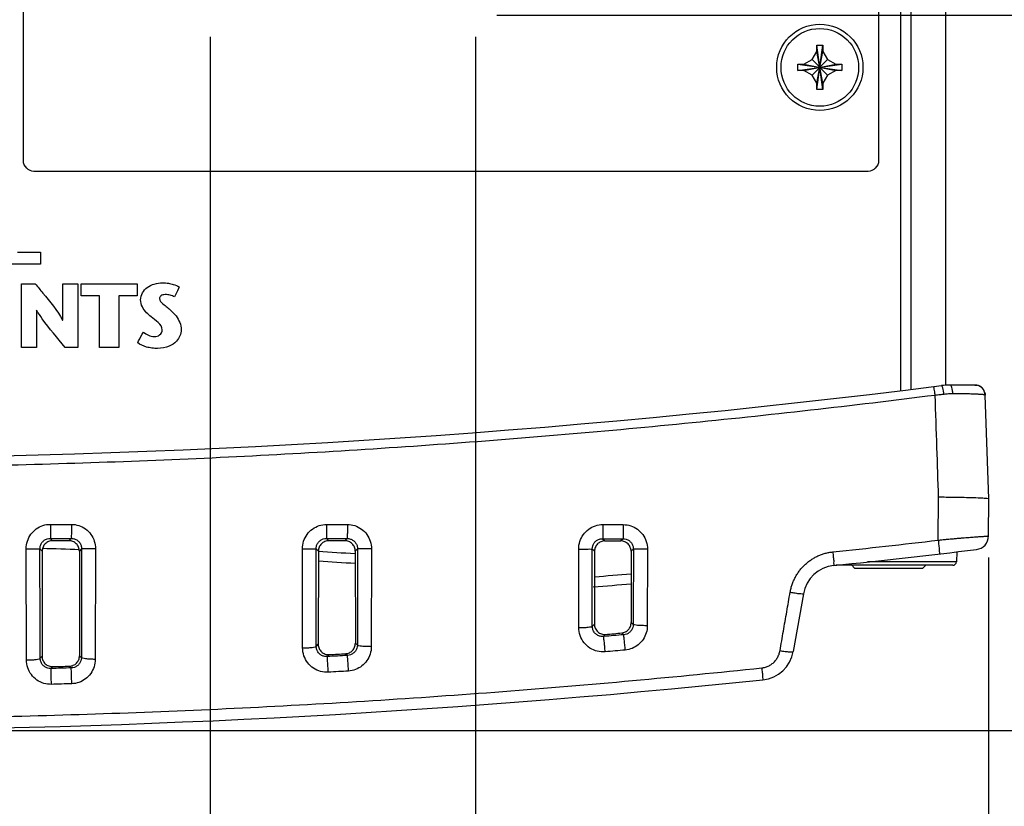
# Model space of a CAD drawing. Header units: inches. Extents: x 0 to 34, y 0 to 22.
# Tile 37 of 98: x 12.9 to 15.7, y 7.8 to 10. Entities that reach past the tile are written whole.
import ezdxf

# ---------------------------------------------------------------- set-up
doc = ezdxf.new("R2010")
doc.units = ezdxf.units.IN
doc.header["$LTSCALE"] = 1.87
doc.header["$MEASUREMENT"] = 0
doc.layers.get('0').update_dxf_attribs({"linetype": 'CONTINUOUS'})
doc.layers.add('DATUMCURVES', color=7, linetype='CONTINUOUS')
doc.layers.add('DIMENSIONS', color=7, linetype='CONTINUOUS')
doc.styles.get("Standard").update_dxf_attribs({"font": 'txt', "width": 0.8})
doc.dimstyles.new('DIMSTYLE_1', dxfattribs={"dimtxt": 0.125, "dimasz": 0.18, "dimexe": 0.18, "dimexo": 0.0625, "dimgap": 0.09, "dimtad": 0, "dimtih": 1, "dimtoh": 1, "dimdec": 3, "dimzin": 4, "dimdsep": 46, "dimtxsty": 'STANDARD', "dimblk": '_FILLED', "dimblk1": '_FILLED', "dimblk2": '_FILLED', "dimcen": 0.09, "dimadec": 0, "dimazin": 0, "dimtp": 0.001, "dimtm": 0.001, "dimtfac": 1, "dimtdec": 3, "dimtofl": 0, "dimtmove": 0, "dimatfit": 3, "dimldrblk": '_FILLED', "dimfxl": 1, "dimtolj": 1, "dimtzin": 4, "dimarcsym": 0})

# ---------------------------------------------------------------- blocks, each defined once
blk = doc.blocks.new('_FILLED')
at = {"color": 0, "linetype": 'BYBLOCK'}
blk.add_solid([(0, 0), (-1, 0.174), (-1, -0.174)], dxfattribs=at)
blk = doc.blocks.new('*D10')
at = {"layer": 'DIMENSIONS', "color": 2, "linetype": 'CONTINUOUS'}
for p, q in [((14.2673, 10.0544), (16.8182, 10.0544)), ((16.6932, 10.0544), (16.6932, 9.2531)), ((16.6932, 7.9833), (16.6932, 9.0031)), ((12.2657, 7.9833), (16.8182, 7.9833))]:
    blk.add_line(p, q, dxfattribs=at)
at = {"layer": 'DIMENSIONS', "color": 2, "linetype": 'CONTINUOUS', "xscale": 0.18, "yscale": 0.18, "zscale": 0.18}
for p, rotation in [((16.6932, 10.0544), 90), ((16.6932, 7.9833), 270)]:
    blk.add_blockref('_FILLED', p, dxfattribs=dict(at, rotation=rotation))
at = {"layer": 'DIMENSIONS', "color": 2, "linetype": 'CONTINUOUS', "width": 0.8}
for s, p in [('2.071', (16.0307, 9.0656)), ('[', (16.6557, 9.0656)), ('52.61', (16.7557, 9.0656)), (']', (17.2557, 9.0656))]:
    blk.add_text(s, height=0.125, dxfattribs=at).set_placement(p)
blk = doc.blocks.new('*D11')
at = {"layer": 'DIMENSIONS', "color": 2, "linetype": 'CONTINUOUS'}
for p, q in [((13.4365, 9.9919), (13.4365, 6.6083)), ((14.2048, 9.9919), (14.2048, 6.6083)), ((13.4365, 6.7333), (13.1002, 6.7333)), ((14.2048, 6.7333), (14.5648, 6.7333))]:
    blk.add_line(p, q, dxfattribs=at)
at = {"layer": 'DIMENSIONS', "color": 2, "linetype": 'CONTINUOUS', "xscale": 0.18, "yscale": 0.18, "zscale": 0.18}
blk.add_blockref('_FILLED', (13.4365, 6.7333), dxfattribs=at)
at = {"layer": 'DIMENSIONS', "color": 2, "linetype": 'CONTINUOUS', "xscale": 0.18, "yscale": 0.18, "zscale": 0.18, "rotation": 180}
blk.add_blockref('_FILLED', (14.2048, 6.7333), dxfattribs=at)
at = {"layer": 'DIMENSIONS', "color": 2, "linetype": 'CONTINUOUS', "width": 0.8}
for s, p in [('.768', (11.8127, 6.6708)), ('[', (12.3377, 6.6708)), ('19.52', (12.4377, 6.6708)), (']', (12.9377, 6.6708))]:
    blk.add_text(s, height=0.125, dxfattribs=at).set_placement(p)
blk = doc.blocks.new('*D12')
at = {"layer": 'DIMENSIONS', "color": 2, "linetype": 'CONTINUOUS'}
for p, q in [((14.2048, 9.9919), (14.2048, 6.6083)), ((15.6922, 8.4838), (15.6922, 6.6083)), ((14.2048, 6.7333), (13.8448, 6.7333)), ((15.6922, 6.7333), (16.028, 6.7333))]:
    blk.add_line(p, q, dxfattribs=at)
at = {"layer": 'DIMENSIONS', "color": 2, "linetype": 'CONTINUOUS', "xscale": 0.18, "yscale": 0.18, "zscale": 0.18}
blk.add_blockref('_FILLED', (14.2048, 6.7333), dxfattribs=at)
at = {"layer": 'DIMENSIONS', "color": 2, "linetype": 'CONTINUOUS', "xscale": 0.18, "yscale": 0.18, "zscale": 0.18, "rotation": 180}
blk.add_blockref('_FILLED', (15.6922, 6.7333), dxfattribs=at)
at = {"layer": 'DIMENSIONS', "color": 2, "linetype": 'CONTINUOUS', "width": 0.8}
for s, p in [('1.487', (16.0905, 6.6708)), ('[', (16.7155, 6.6708)), ('37.78', (16.8155, 6.6708)), (']', (17.3155, 6.6708))]:
    blk.add_text(s, height=0.125, dxfattribs=at).set_placement(p)

msp = doc.modelspace()

# ---------------------------------------------------------------- linework, layer by layer
at = {"color": 7, "linetype": 'CONTINUOUS'}
for p, q in [((15.4382, 8.9678), (15.4382, 18.5888)), ((15.4682, 8.9705), (15.4682, 18.5862)), ((15.5682, 8.9829), (15.5682, 18.5738)), ((15.1942, 9.9673), (15.2122, 9.9673)), ((15.2122, 9.8393), (15.1942, 9.9673)), ((15.1942, 9.9493), (15.1942, 9.9673)), ((15.1942, 9.8393), (15.2122, 9.9673)), ((15.2122, 9.9673), (15.2122, 9.9493)), ((15.1806, 9.9259), (15.1942, 9.9493)), ((15.2122, 9.8573), (15.1942, 9.9493)), ((15.1942, 9.8573), (15.2122, 9.9493)), ((15.2122, 9.9493), (15.2257, 9.9259)), ((15.1392, 9.8943), (15.2672, 9.9123)), ((15.1392, 9.9123), (15.1572, 9.9123)), ((15.1392, 9.9123), (15.2672, 9.8943)), ((15.1392, 9.8943), (15.1392, 9.9123)), ((15.1572, 9.9123), (15.1806, 9.9259)), ((15.1572, 9.8943), (15.2492, 9.9123)), ((15.1572, 9.9123), (15.2492, 9.8943)), ((15.1806, 9.9259), (15.2257, 9.8808)), ((15.1806, 9.8808), (15.2257, 9.9259)), ((15.2257, 9.9259), (15.2492, 9.9123)), ((15.2492, 9.9123), (15.2672, 9.9123)), ((15.2672, 9.9123), (15.2672, 9.8943)), ((15.1572, 9.8943), (15.1392, 9.8943)), ((15.1806, 9.8808), (15.1572, 9.8943)), ((15.1942, 9.8573), (15.1806, 9.8808)), ((15.2257, 9.8808), (15.2122, 9.8573)), ((15.2492, 9.8943), (15.2257, 9.8808)), ((15.2672, 9.8943), (15.2492, 9.8943)), ((15.1942, 9.8393), (15.1942, 9.8573)), ((15.2122, 9.8573), (15.2122, 9.8393)), ((15.2122, 9.8393), (15.1942, 9.8393)), ((15.6527, 8.9833), (15.5682, 8.9833)), ((15.6359, 8.9833), (15.6244, 8.9833)), ((15.6447, 8.9833), (15.6359, 8.9833)), ((15.6527, 8.9833), (15.6584, 8.9828)), ((15.6821, 8.959), (15.6827, 8.9544)), ((15.6932, 8.6533), (15.6827, 8.9544)), ((15.5464, 8.5341), (15.5474, 8.6584)), ((15.6922, 8.5463), (15.6932, 8.6533)), ((12.9728, 8.5392), (12.9794, 8.5326)), ((13.0335, 8.5392), (13.0269, 8.5326)), ((13.7731, 8.5389), (13.7797, 8.5323)), ((13.8332, 8.5389), (13.8266, 8.5323)), ((14.5735, 8.5384), (14.5802, 8.5318)), ((14.6328, 8.5384), (14.6261, 8.5318)), ((12.9037, 8.1871), (12.903, 8.509)), ((12.9428, 8.5093), (12.9494, 8.5026)), ((13.0635, 8.5092), (13.0569, 8.5026)), ((13.1038, 8.509), (13.1031, 8.1889)), ((13.7041, 8.222), (13.7036, 8.5088)), ((13.743, 8.509), (13.7497, 8.5024)), ((13.8632, 8.5089), (13.8566, 8.5023)), ((13.9038, 8.5087), (13.9032, 8.2256)), ((14.5047, 8.281), (14.5043, 8.5083)), ((14.5435, 8.5086), (14.5501, 8.5019)), ((14.6627, 8.5084), (14.6561, 8.5018)), ((14.7035, 8.5081), (14.7032, 8.2863)), ((12.9494, 8.5026), (12.949, 8.1977)), ((13.0569, 8.5026), (13.0573, 8.1991)), ((13.7497, 8.5024), (13.7493, 8.2324)), ((13.8566, 8.5023), (13.857, 8.2353)), ((14.5501, 8.5019), (14.5499, 8.291)), ((14.6561, 8.5018), (14.6564, 8.2952)), ((15.6, 8.5001), (15.599, 8.471)), ((15.589, 8.4613), (15.2497, 8.4613)), ((15.2962, 8.4613), (15.3042, 8.4533)), ((15.3042, 8.4533), (15.5022, 8.4533)), ((15.599, 8.471), (15.3414, 8.471)), ((15.5102, 8.4613), (15.5022, 8.4533)), ((15.1557, 8.3786), (15.1262, 8.2117)), ((14.5438, 8.2845), (14.5499, 8.291)), ((14.6624, 8.2898), (14.6564, 8.2952)), ((14.5767, 8.2549), (14.5824, 8.2611)), ((14.6348, 8.2601), (14.6291, 8.2653)), ((13.7436, 8.2264), (13.7493, 8.2324)), ((13.8627, 8.2299), (13.857, 8.2353)), ((12.9435, 8.192), (12.949, 8.1977)), ((13.0628, 8.1937), (13.0573, 8.1991)), ((13.7756, 8.1968), (13.781, 8.2025)), ((13.8342, 8.2002), (13.8288, 8.2053)), ((12.9746, 8.1623), (12.9798, 8.1677)), ((13.0334, 8.1641), (13.0283, 8.1691))]:
    msp.add_line(p, q, dxfattribs=at)
for radius in [0.125, 0.1125]:
    msp.add_circle((15.2032, 9.9033), radius, dxfattribs=at)
for centre, radius, start, end in [((12.2032, 35.5208), 26.75, 262.80027, 277.19973), ((15.5808, 8.7833), 0.2, 90, 97.1997), ((15.6527, 8.9533), 0.03, 2, 90.0002), ((15.6527, 8.9533), 0.03, 10.9397, 78.9862), ((15.6522, 8.5467), 0.04, 276.8809, 359.5), ((12.2032, -16.4791), 25, 88.04273, 88.2892), ((12.7817, 32.3341), 24, 275.88837, 276.88085), ((12.2032, -16.4791), 25, 86.20702, 86.45287), ((15.2541, 8.3612), 0.1, 95.8882, 170), ((15.589, 8.4713), 0.01, 270, 358), ((12.7817, 32.3341), 24, 274.21714, 274.47982), ((15.0278, 8.2291), 0.1, 275.9088, 350), ((12.2032, 35.5208), 27.5375, 264.09115, 275.90885)]:
    msp.add_arc(centre, radius, start, end, dxfattribs=at)
for points, knots in [([(15.5376, 8.9535), (15.5372, 8.9568), (15.5363, 8.9627), (15.5353, 8.9713), (15.5337, 8.9751), (15.5337, 8.979), (15.533, 8.9789)], [0, 0, 0, 0, 0.391366, 0.71288, 0.924197, 1, 1, 1, 1]), ([(15.5634, 8.9564), (15.5629, 8.9598), (15.5619, 8.9659), (15.5599, 8.9741), (15.5583, 8.9788), (15.5565, 8.9819), (15.5557, 8.9818)], [0, 0, 0, 0, 0.380785, 0.695868, 0.907498, 1, 1, 1, 1]), ([(15.5886, 8.9578), (15.5885, 8.9612), (15.588, 8.9673), (15.5863, 8.9754), (15.5845, 8.9808), (15.5819, 8.9833), (15.5808, 8.9833)], [0, 0, 0, 0, 0.363477, 0.666883, 0.879722, 1, 1, 1, 1]), ([(15.5376, 8.9535), (15.4171, 8.9382), (15.175, 8.9092), (14.8098, 8.8706), (14.4418, 8.8368), (14.0713, 8.8081), (13.6988, 8.7844), (13.3249, 8.7659), (12.9498, 8.7527), (12.574, 8.7448), (12.1978, 8.7422), (11.8217, 8.7449), (11.4459, 8.753), (11.0708, 8.7664), (10.6969, 8.785), (10.3245, 8.8088), (9.954, 8.8377), (9.586, 8.8717), (9.2244, 8.91), (8.9857, 8.9387), (8.8687, 8.9535)], [0, 0, 0, 0, 0.054496, 0.109427, 0.164722, 0.220316, 0.276147, 0.332159, 0.388303, 0.444531, 0.5008, 0.557069, 0.613296, 0.669436, 0.725444, 0.781269, 0.836855, 0.892141, 0.947101, 1, 1, 1, 1]), ([(15.5634, 8.9564), (15.5593, 8.956), (15.5507, 8.955), (15.5421, 8.954), (15.5376, 8.9535)], [0, 0, 0, 0, 0.47676, 1, 1, 1, 1]), ([(15.5474, 8.6584), (15.5458, 8.7063), (15.5426, 8.8047), (15.5393, 8.903), (15.5376, 8.9535)], [0, 0, 0, 0, 0.487227, 1, 1, 1, 1]), ([(15.5886, 8.9578), (15.5859, 8.9578), (15.5804, 8.9577), (15.5719, 8.9573), (15.5663, 8.9568), (15.5634, 8.9564)], [0, 0, 0, 0, 0.322685, 0.656638, 1, 1, 1, 1]), ([(15.6666, 8.9562), (15.665, 8.9563), (15.6616, 8.9565), (15.6562, 8.9568), (15.6503, 8.957), (15.6438, 8.9572), (15.6366, 8.9574), (15.6288, 8.9576), (15.6201, 8.9577), (15.6106, 8.9578), (15.6, 8.9578), (15.5926, 8.9578), (15.5886, 8.9578)], [0, 0, 0, 0, 0.062667, 0.131807, 0.207226, 0.289979, 0.381526, 0.48228, 0.592428, 0.713419, 0.848483, 1, 1, 1, 1]), ([(15.6748, 8.9556), (15.6735, 8.9557), (15.6708, 8.9559), (15.6681, 8.9561), (15.6666, 8.9562)], [0, 0, 0, 0, 0.466721, 1, 1, 1, 1]), ([(15.6827, 8.9544), (15.6826, 8.9546), (15.6816, 8.9547), (15.6803, 8.9551), (15.6777, 8.9553), (15.6758, 8.9555), (15.6748, 8.9556)], [0, 0, 0, 0, 0.082308, 0.288256, 0.600269, 1, 1, 1, 1]), ([(15.6932, 8.6533), (15.6925, 8.6537), (15.6893, 8.6549), (15.6806, 8.655), (15.665, 8.6562), (15.6417, 8.6567), (15.6124, 8.6575), (15.5911, 8.6578), (15.5799, 8.6579)], [0, 0, 0, 0, 0.019341, 0.089408, 0.227201, 0.435926, 0.702975, 1, 1, 1, 1]), ([(12.903, 8.509), (12.903, 8.5165), (12.9054, 8.5314), (12.9156, 8.5516), (12.9313, 8.5675), (12.9511, 8.5776), (12.9658, 8.5799), (12.973, 8.5799)], [0, 0, 0, 0, 0.202765, 0.404329, 0.604099, 0.80247, 1, 1, 1, 1]), ([(12.973, 8.5799), (12.973, 8.5749), (12.973, 8.5654), (12.9731, 8.553), (12.9727, 8.5445), (12.973, 8.5404), (12.9728, 8.5392)], [0, 0, 0, 0, 0.373474, 0.694003, 0.913768, 1, 1, 1, 1]), ([(12.973, 8.5799), (12.9832, 8.5799), (13.0034, 8.5799), (13.0237, 8.5799), (13.0338, 8.5799)], [0, 0, 0, 0, 0.5, 1, 1, 1, 1]), ([(13.0338, 8.5799), (13.0338, 8.5748), (13.0338, 8.5654), (13.0339, 8.553), (13.0335, 8.5445), (13.0338, 8.5403), (13.0335, 8.5392)], [0, 0, 0, 0, 0.373471, 0.693999, 0.913764, 1, 1, 1, 1]), ([(13.0338, 8.5799), (13.0411, 8.5799), (13.0557, 8.5776), (13.0755, 8.5674), (13.0913, 8.5515), (13.1015, 8.5314), (13.1038, 8.5164), (13.1038, 8.509)], [0, 0, 0, 0, 0.197816, 0.395984, 0.595555, 0.796956, 1, 1, 1, 1]), ([(13.7036, 8.5088), (13.7036, 8.5162), (13.7059, 8.5312), (13.7161, 8.5513), (13.7319, 8.5672), (13.7517, 8.5773), (13.7663, 8.5797), (13.7736, 8.5797)], [0, 0, 0, 0, 0.202722, 0.404242, 0.603999, 0.802405, 1, 1, 1, 1]), ([(13.7736, 8.5797), (13.7736, 8.5746), (13.7735, 8.5652), (13.7737, 8.5527), (13.773, 8.5443), (13.7735, 8.54), (13.7731, 8.5389)], [0, 0, 0, 0, 0.373422, 0.693911, 0.913672, 1, 1, 1, 1]), ([(13.7736, 8.5797), (13.7836, 8.5796), (13.8037, 8.5796), (13.8238, 8.5796), (13.8338, 8.5796)], [0, 0, 0, 0, 0.5, 1, 1, 1, 1]), ([(13.8338, 8.5796), (13.8338, 8.5746), (13.8337, 8.5651), (13.8339, 8.5527), (13.8332, 8.5443), (13.8337, 8.54), (13.8332, 8.5389)], [0, 0, 0, 0, 0.373417, 0.693903, 0.913663, 1, 1, 1, 1]), ([(13.8338, 8.5796), (13.8411, 8.5796), (13.8557, 8.5773), (13.8755, 8.5671), (13.8912, 8.5512), (13.9014, 8.5311), (13.9038, 8.5161), (13.9038, 8.5087)], [0, 0, 0, 0, 0.197749, 0.395881, 0.595459, 0.796901, 1, 1, 1, 1]), ([(14.5043, 8.5083), (14.5043, 8.5157), (14.5066, 8.5307), (14.5168, 8.5508), (14.5326, 8.5667), (14.5524, 8.5769), (14.5671, 8.5792), (14.5743, 8.5792)], [0, 0, 0, 0, 0.20269, 0.404161, 0.603903, 0.802343, 1, 1, 1, 1]), ([(14.5743, 8.5792), (14.5743, 8.5741), (14.5742, 8.5647), (14.5744, 8.5522), (14.5735, 8.5439), (14.5741, 8.5395), (14.5735, 8.5384)], [0, 0, 0, 0, 0.373334, 0.693757, 0.913512, 1, 1, 1, 1]), ([(14.5743, 8.5792), (14.5842, 8.5792), (14.604, 8.5792), (14.6237, 8.5791), (14.6336, 8.5791)], [0, 0, 0, 0, 0.499999, 1, 1, 1, 1]), ([(14.6336, 8.5791), (14.6336, 8.5741), (14.6335, 8.5647), (14.6337, 8.5521), (14.6327, 8.5439), (14.6334, 8.5394), (14.6328, 8.5384)], [0, 0, 0, 0, 0.373327, 0.693744, 0.913498, 1, 1, 1, 1]), ([(14.6336, 8.5791), (14.6409, 8.5791), (14.6555, 8.5768), (14.6753, 8.5666), (14.691, 8.5507), (14.7012, 8.5306), (14.7035, 8.5156), (14.7035, 8.5081)], [0, 0, 0, 0, 0.197683, 0.395778, 0.595362, 0.796843, 1, 1, 1, 1]), ([(12.9428, 8.5093), (12.9428, 8.5124), (12.9438, 8.5188), (12.9481, 8.5273), (12.9549, 8.534), (12.9634, 8.5382), (12.9697, 8.5392), (12.9728, 8.5392)], [0, 0, 0, 0, 0.201034, 0.401814, 0.601588, 0.800877, 1, 1, 1, 1]), ([(12.9728, 8.5392), (12.9829, 8.5392), (13.0032, 8.5392), (13.0234, 8.5392), (13.0335, 8.5392)], [0, 0, 0, 0, 0.5, 1, 1, 1, 1]), ([(13.0335, 8.5392), (13.0367, 8.5392), (13.0429, 8.5382), (13.0514, 8.5339), (13.0582, 8.5272), (13.0625, 8.5187), (13.0635, 8.5124), (13.0635, 8.5092)], [0, 0, 0, 0, 0.199204, 0.398139, 0.59762, 0.798169, 1, 1, 1, 1]), ([(13.743, 8.509), (13.743, 8.5122), (13.744, 8.5185), (13.7484, 8.527), (13.7552, 8.5337), (13.7637, 8.538), (13.7699, 8.5389), (13.7731, 8.5389)], [0, 0, 0, 0, 0.201013, 0.401719, 0.601468, 0.800806, 1, 1, 1, 1]), ([(13.7731, 8.5389), (13.7831, 8.5389), (13.8032, 8.5389), (13.8232, 8.5389), (13.8332, 8.5389)], [0, 0, 0, 0, 0.500034, 1, 1, 1, 1]), ([(13.8332, 8.5389), (13.8364, 8.5389), (13.8426, 8.5379), (13.8511, 8.5336), (13.8579, 8.5269), (13.8622, 8.5184), (13.8632, 8.5121), (13.8632, 8.5089)], [0, 0, 0, 0, 0.199141, 0.398019, 0.597508, 0.798109, 1, 1, 1, 1]), ([(14.5435, 8.5086), (14.5435, 8.5117), (14.5445, 8.518), (14.5488, 8.5265), (14.5556, 8.5332), (14.5641, 8.5375), (14.5704, 8.5385), (14.5735, 8.5384)], [0, 0, 0, 0, 0.200995, 0.401615, 0.601326, 0.800705, 1, 1, 1, 1]), ([(14.5735, 8.5384), (14.5834, 8.5384), (14.6031, 8.5384), (14.6229, 8.5384), (14.6328, 8.5384)], [0, 0, 0, 0, 0.500034, 1, 1, 1, 1]), ([(14.6328, 8.5384), (14.6359, 8.5384), (14.6421, 8.5374), (14.6506, 8.5331), (14.6574, 8.5264), (14.6617, 8.5179), (14.6627, 8.5115), (14.6627, 8.5084)], [0, 0, 0, 0, 0.199041, 0.397872, 0.597378, 0.798038, 1, 1, 1, 1]), ([(15.2408, 8.5001), (15.2919, 8.5055), (15.3938, 8.5165), (15.4956, 8.5281), (15.5464, 8.5341)], [0, 0, 0, 0, 0.500714, 1, 1, 1, 1]), ([(15.5464, 8.5341), (15.5511, 8.5346), (15.5603, 8.5355), (15.5739, 8.5368), (15.5871, 8.5381), (15.5995, 8.5392), (15.6111, 8.5402), (15.6217, 8.5411), (15.6313, 8.5418), (15.6399, 8.5424), (15.6477, 8.543), (15.6548, 8.5435), (15.6613, 8.544), (15.6672, 8.5444), (15.6726, 8.5448), (15.6774, 8.5451), (15.6816, 8.5454), (15.6852, 8.5457), (15.6881, 8.546), (15.6902, 8.5461), (15.6915, 8.5463), (15.6921, 8.5463), (15.6922, 8.5463)], [0, 0, 0, 0, 0.096146, 0.190118, 0.280793, 0.366758, 0.446621, 0.519309, 0.584523, 0.643162, 0.69646, 0.745078, 0.789405, 0.829749, 0.866318, 0.899308, 0.928578, 0.95356, 0.973606, 0.988206, 0.997045, 1, 1, 1, 1]), ([(15.5464, 8.5341), (15.547, 8.529), (15.5478, 8.5199), (15.5499, 8.5067), (15.5488, 8.5004), (15.5509, 8.4944), (15.5499, 8.4943)], [0, 0, 0, 0, 0.382306, 0.706442, 0.923175, 1, 1, 1, 1]), ([(12.903, 8.509), (12.908, 8.509), (12.9172, 8.5091), (12.9293, 8.509), (12.9376, 8.5093), (12.9416, 8.5091), (12.9428, 8.5093)], [0, 0, 0, 0, 0.37524, 0.695384, 0.914172, 1, 1, 1, 1]), ([(12.9435, 8.192), (12.9433, 8.2269), (12.9431, 8.2971), (12.9428, 8.4029), (12.9428, 8.4737), (12.9428, 8.5093)], [0, 0, 0, 0, 0.330527, 0.663831, 1, 1, 1, 1]), ([(12.9794, 8.5326), (12.9755, 8.5326), (12.9676, 8.531), (12.9576, 8.5243), (12.9509, 8.5144), (12.9494, 8.5065), (12.9494, 8.5026)], [0, 0, 0, 0, 0.25057, 0.501047, 0.75098, 1, 1, 1, 1]), ([(13.0269, 8.5326), (13.019, 8.5326), (13.0032, 8.5326), (12.9873, 8.5326), (12.9794, 8.5326)], [0, 0, 0, 0, 0.499999, 1, 1, 1, 1]), ([(13.0569, 8.5026), (13.0569, 8.5065), (13.0554, 8.5144), (13.0487, 8.5244), (13.0387, 8.531), (13.0308, 8.5326), (13.0269, 8.5326)], [0, 0, 0, 0, 0.25017, 0.50053, 0.750617, 1, 1, 1, 1]), ([(13.0635, 8.5092), (13.0635, 8.4739), (13.0635, 8.4035), (13.0632, 8.2983), (13.063, 8.2285), (13.0628, 8.1937)], [0, 0, 0, 0, 0.33606, 0.669352, 1, 1, 1, 1]), ([(13.1038, 8.509), (13.0988, 8.509), (13.0895, 8.509), (13.0772, 8.5089), (13.0688, 8.5092), (13.0647, 8.509), (13.0635, 8.5092)], [0, 0, 0, 0, 0.374278, 0.694634, 0.913956, 1, 1, 1, 1]), ([(13.7036, 8.5088), (13.7085, 8.5088), (13.7177, 8.5088), (13.7297, 8.5087), (13.7379, 8.509), (13.7419, 8.5088), (13.743, 8.509)], [0, 0, 0, 0, 0.375716, 0.695754, 0.914277, 1, 1, 1, 1]), ([(13.7436, 8.2264), (13.7435, 8.2575), (13.7433, 8.3201), (13.7431, 8.4143), (13.743, 8.4774), (13.743, 8.509)], [0, 0, 0, 0, 0.330752, 0.664051, 1, 1, 1, 1]), ([(13.7797, 8.5323), (13.7758, 8.5323), (13.7679, 8.5307), (13.7579, 8.5241), (13.7512, 8.5141), (13.7497, 8.5062), (13.7497, 8.5024)], [0, 0, 0, 0, 0.250631, 0.501117, 0.751025, 1, 1, 1, 1]), ([(13.8266, 8.5323), (13.8188, 8.5323), (13.8032, 8.5323), (13.7875, 8.5323), (13.7797, 8.5323)], [0, 0, 0, 0, 0.5, 1, 1, 1, 1]), ([(13.8566, 8.5023), (13.8566, 8.5062), (13.8551, 8.5141), (13.8484, 8.5241), (13.8384, 8.5307), (13.8305, 8.5323), (13.8266, 8.5323)], [0, 0, 0, 0, 0.250204, 0.500586, 0.750667, 1, 1, 1, 1]), ([(13.8632, 8.5089), (13.8632, 8.4777), (13.8632, 8.4154), (13.863, 8.3224), (13.8628, 8.2607), (13.8627, 8.2299)], [0, 0, 0, 0, 0.335835, 0.669134, 1, 1, 1, 1]), ([(13.9038, 8.5087), (13.8987, 8.5087), (13.8893, 8.5087), (13.877, 8.5086), (13.8685, 8.5089), (13.8644, 8.5087), (13.8632, 8.5089)], [0, 0, 0, 0, 0.373791, 0.694254, 0.913845, 1, 1, 1, 1]), ([(14.5043, 8.5083), (14.5092, 8.5083), (14.5183, 8.5083), (14.5303, 8.5083), (14.5384, 8.5086), (14.5424, 8.5083), (14.5435, 8.5085)], [0, 0, 0, 0, 0.376188, 0.69612, 0.91438, 1, 1, 1, 1]), ([(14.5438, 8.2845), (14.5438, 8.3092), (14.5436, 8.3588), (14.5435, 8.4335), (14.5435, 8.4835), (14.5435, 8.5086)], [0, 0, 0, 0, 0.331154, 0.664446, 1, 1, 1, 1]), ([(14.5802, 8.5318), (14.5762, 8.5318), (14.5683, 8.5303), (14.5584, 8.5236), (14.5517, 8.5136), (14.5501, 8.5058), (14.5501, 8.5019)], [0, 0, 0, 0, 0.250697, 0.501191, 0.751074, 1, 1, 1, 1]), ([(14.5802, 8.5318), (14.5878, 8.5318), (14.6032, 8.5318), (14.6185, 8.5318), (14.6261, 8.5318)], [0, 0, 0, 0, 0.499999, 1, 1, 1, 1]), ([(14.6561, 8.5018), (14.6561, 8.5057), (14.6546, 8.5136), (14.6479, 8.5236), (14.6379, 8.5302), (14.63, 8.5318), (14.6261, 8.5318)], [0, 0, 0, 0, 0.250233, 0.500637, 0.750712, 1, 1, 1, 1]), ([(14.6627, 8.5084), (14.6627, 8.4839), (14.6627, 8.4352), (14.6626, 8.3623), (14.6624, 8.3139), (14.6624, 8.2898)], [0, 0, 0, 0, 0.33545, 0.668784, 1, 1, 1, 1]), ([(14.7035, 8.5081), (14.6985, 8.5081), (14.689, 8.5082), (14.6766, 8.5081), (14.6681, 8.5084), (14.6639, 8.5082), (14.6627, 8.5084)], [0, 0, 0, 0, 0.373301, 0.693869, 0.913732, 1, 1, 1, 1]), ([(15.1173, 8.3835), (15.1179, 8.3873), (15.1195, 8.3949), (15.1229, 8.4059), (15.1271, 8.4167), (15.1321, 8.427), (15.138, 8.4369), (15.1446, 8.4463), (15.1519, 8.455), (15.1599, 8.4632), (15.1685, 8.4706), (15.1777, 8.4774), (15.1874, 8.4833), (15.1975, 8.4884), (15.208, 8.4927), (15.2187, 8.4962), (15.2297, 8.4987), (15.2371, 8.4997), (15.2408, 8.5001)], [0, 0, 0, 0, 0.06342, 0.126821, 0.190069, 0.253119, 0.316032, 0.378849, 0.441532, 0.50404, 0.566445, 0.628827, 0.690945, 0.752943, 0.815016, 0.876994, 0.938701, 1, 1, 1, 1]), ([(15.2408, 8.5001), (15.2413, 8.4951), (15.242, 8.4861), (15.244, 8.473), (15.2427, 8.4668), (15.2449, 8.4608), (15.2439, 8.4607)], [0, 0, 0, 0, 0.383257, 0.707292, 0.923566, 1, 1, 1, 1]), ([(15.0878, 8.2142), (15.0911, 8.2329), (15.0976, 8.2704), (15.1074, 8.3269), (15.114, 8.3646), (15.1173, 8.3835)], [0, 0, 0, 0, 0.331476, 0.664955, 1, 1, 1, 1]), ([(15.1173, 8.3835), (15.1222, 8.3827), (15.1309, 8.3814), (15.1436, 8.3789), (15.1498, 8.3794), (15.1555, 8.3776), (15.1557, 8.3786)], [0, 0, 0, 0, 0.384122, 0.707315, 0.922669, 1, 1, 1, 1]), ([(14.5047, 8.281), (14.5096, 8.281), (14.5185, 8.2812), (14.531, 8.2817), (14.5382, 8.2831), (14.5434, 8.2834), (14.5438, 8.2845)], [0, 0, 0, 0, 0.373051, 0.690831, 0.909022, 1, 1, 1, 1]), ([(14.581, 8.2106), (14.5734, 8.2099), (14.5578, 8.2111), (14.5362, 8.2205), (14.5188, 8.2364), (14.5074, 8.2573), (14.5047, 8.2731), (14.5047, 8.281)], [0, 0, 0, 0, 0.197551, 0.395887, 0.59588, 0.797593, 1, 1, 1, 1]), ([(14.5767, 8.2549), (14.5735, 8.2546), (14.5668, 8.2551), (14.5575, 8.259), (14.55, 8.2657), (14.545, 8.2745), (14.5439, 8.2812), (14.5438, 8.2845)], [0, 0, 0, 0, 0.199451, 0.399052, 0.599114, 0.799617, 1, 1, 1, 1]), ([(14.5499, 8.291), (14.5499, 8.2869), (14.5516, 8.2785), (14.5591, 8.2681), (14.57, 8.2618), (14.5784, 8.2608), (14.5824, 8.2611)], [0, 0, 0, 0, 0.252634, 0.504383, 0.753534, 1, 1, 1, 1]), ([(14.6291, 8.2653), (14.6328, 8.2656), (14.6401, 8.2677), (14.6491, 8.2745), (14.655, 8.2841), (14.6564, 8.2915), (14.6564, 8.2952)], [0, 0, 0, 0, 0.249816, 0.500131, 0.750344, 1, 1, 1, 1]), ([(14.6624, 8.2898), (14.6623, 8.2868), (14.6614, 8.2808), (14.6574, 8.2727), (14.6513, 8.2662), (14.6436, 8.2617), (14.6378, 8.2603), (14.6348, 8.2601)], [0, 0, 0, 0, 0.201411, 0.402242, 0.602437, 0.801826, 1, 1, 1, 1]), ([(14.7032, 8.2863), (14.7032, 8.2793), (14.701, 8.2651), (14.6918, 8.246), (14.6776, 8.2304), (14.6596, 8.2197), (14.646, 8.2164), (14.6392, 8.2158)], [0, 0, 0, 0, 0.203039, 0.404872, 0.605046, 0.803423, 1, 1, 1, 1]), ([(14.7032, 8.2863), (14.6981, 8.2863), (14.6888, 8.2866), (14.6758, 8.2869), (14.6683, 8.2884), (14.6628, 8.2886), (14.6624, 8.2898)], [0, 0, 0, 0, 0.37044, 0.689009, 0.908782, 1, 1, 1, 1]), ([(14.6348, 8.2601), (14.6252, 8.2592), (14.6058, 8.2575), (14.5864, 8.2558), (14.5767, 8.2549)], [0, 0, 0, 0, 0.500063, 1, 1, 1, 1]), ([(14.581, 8.2106), (14.5805, 8.216), (14.5796, 8.2262), (14.5786, 8.2397), (14.5771, 8.2489), (14.5772, 8.2537), (14.5767, 8.2549)], [0, 0, 0, 0, 0.366233, 0.688275, 0.912044, 1, 1, 1, 1]), ([(14.5824, 8.2611), (14.5902, 8.2618), (14.6058, 8.2632), (14.6213, 8.2646), (14.6291, 8.2653)], [0, 0, 0, 0, 0.499997, 1, 1, 1, 1]), ([(14.6392, 8.2158), (14.6388, 8.2212), (14.6378, 8.2314), (14.6367, 8.2449), (14.6353, 8.2541), (14.6353, 8.2589), (14.6348, 8.2601)], [0, 0, 0, 0, 0.36637, 0.68838, 0.91207, 1, 1, 1, 1]), ([(13.7041, 8.222), (13.7091, 8.2221), (13.7181, 8.2223), (13.7306, 8.223), (13.738, 8.2245), (13.7432, 8.2252), (13.7436, 8.2264)], [0, 0, 0, 0, 0.371022, 0.687839, 0.90628, 1, 1, 1, 1]), ([(13.7785, 8.1515), (13.771, 8.1511), (13.7557, 8.1527), (13.7347, 8.1623), (13.7178, 8.1782), (13.7068, 8.1988), (13.7042, 8.2143), (13.7041, 8.222)], [0, 0, 0, 0, 0.197256, 0.395518, 0.595621, 0.79752, 1, 1, 1, 1]), ([(13.7756, 8.1968), (13.7724, 8.1966), (13.7659, 8.1973), (13.7569, 8.2013), (13.7495, 8.2079), (13.7448, 8.2166), (13.7436, 8.2231), (13.7436, 8.2264)], [0, 0, 0, 0, 0.19917, 0.39873, 0.598938, 0.799626, 1, 1, 1, 1]), ([(13.7493, 8.2324), (13.7493, 8.2284), (13.751, 8.2201), (13.7582, 8.2099), (13.7688, 8.2034), (13.777, 8.2023), (13.781, 8.2025)], [0, 0, 0, 0, 0.252061, 0.503406, 0.752892, 1, 1, 1, 1]), ([(13.8288, 8.2053), (13.8326, 8.2055), (13.84, 8.2074), (13.8494, 8.2142), (13.8555, 8.224), (13.857, 8.2315), (13.857, 8.2353)], [0, 0, 0, 0, 0.249918, 0.500194, 0.75034, 1, 1, 1, 1]), ([(13.8627, 8.2299), (13.8626, 8.2269), (13.8616, 8.2208), (13.8575, 8.2126), (13.8511, 8.206), (13.8431, 8.2017), (13.8372, 8.2004), (13.8342, 8.2002)], [0, 0, 0, 0, 0.200788, 0.40178, 0.602191, 0.801746, 1, 1, 1, 1]), ([(13.9032, 8.2256), (13.9032, 8.2184), (13.9009, 8.204), (13.8914, 8.1845), (13.8766, 8.1689), (13.858, 8.1584), (13.8441, 8.1554), (13.8371, 8.155)], [0, 0, 0, 0, 0.20311, 0.405041, 0.605255, 0.803556, 1, 1, 1, 1]), ([(13.9032, 8.2256), (13.8982, 8.2256), (13.8889, 8.2259), (13.876, 8.2265), (13.8685, 8.228), (13.8631, 8.2287), (13.8627, 8.2299)], [0, 0, 0, 0, 0.369348, 0.686723, 0.906208, 1, 1, 1, 1]), ([(12.9037, 8.1871), (12.9087, 8.1871), (12.9178, 8.1874), (12.9304, 8.1882), (12.9379, 8.1898), (12.9431, 8.1907), (12.9435, 8.192)], [0, 0, 0, 0, 0.369532, 0.685756, 0.904458, 1, 1, 1, 1]), ([(12.9746, 8.1623), (12.9715, 8.1623), (12.9651, 8.1631), (12.9563, 8.1672), (12.9492, 8.1738), (12.9446, 8.1824), (12.9435, 8.1888), (12.9435, 8.192)], [0, 0, 0, 0, 0.198952, 0.398443, 0.598718, 0.799538, 1, 1, 1, 1]), ([(12.949, 8.1977), (12.949, 8.1937), (12.9506, 8.1856), (12.9576, 8.1755), (12.9678, 8.1689), (12.9759, 8.1675), (12.9798, 8.1677)], [0, 0, 0, 0, 0.251428, 0.502312, 0.752029, 1, 1, 1, 1]), ([(13.0283, 8.1691), (13.0321, 8.1692), (13.0398, 8.1709), (13.0494, 8.1777), (13.0558, 8.1876), (13.0573, 8.1953), (13.0573, 8.1991)], [0, 0, 0, 0, 0.25003, 0.500268, 0.75034, 1, 1, 1, 1]), ([(13.0628, 8.1937), (13.0628, 8.1906), (13.0618, 8.1845), (13.0574, 8.1762), (13.0508, 8.1696), (13.0426, 8.1653), (13.0365, 8.1642), (13.0334, 8.1641)], [0, 0, 0, 0, 0.200521, 0.401577, 0.602093, 0.801723, 1, 1, 1, 1]), ([(13.1031, 8.1889), (13.0981, 8.1889), (13.0889, 8.1892), (13.0761, 8.19), (13.0685, 8.1915), (13.0632, 8.1925), (13.0628, 8.1937)], [0, 0, 0, 0, 0.368716, 0.685229, 0.904449, 1, 1, 1, 1]), ([(13.8342, 8.2002), (13.8244, 8.1997), (13.8049, 8.1985), (13.7854, 8.1974), (13.7756, 8.1968)], [0, 0, 0, 0, 0.500072, 1, 1, 1, 1]), ([(13.7785, 8.1515), (13.7782, 8.157), (13.7775, 8.1674), (13.7768, 8.1812), (13.7759, 8.1907), (13.7759, 8.1955), (13.7756, 8.1968)], [0, 0, 0, 0, 0.364653, 0.687044, 0.911707, 1, 1, 1, 1]), ([(13.781, 8.2025), (13.789, 8.203), (13.8049, 8.2039), (13.8208, 8.2048), (13.8288, 8.2053)], [0, 0, 0, 0, 0.499998, 1, 1, 1, 1]), ([(13.8371, 8.155), (13.8368, 8.1605), (13.8362, 8.1709), (13.8354, 8.1846), (13.8345, 8.1942), (13.8345, 8.1989), (13.8342, 8.2002)], [0, 0, 0, 0, 0.364747, 0.687117, 0.911727, 1, 1, 1, 1]), ([(14.6392, 8.2158), (14.6295, 8.2149), (14.6101, 8.2132), (14.5907, 8.2114), (14.581, 8.2106)], [0, 0, 0, 0, 0.500035, 1, 1, 1, 1]), ([(15.0349, 8.1642), (15.0367, 8.1644), (15.0404, 8.1649), (15.0458, 8.1663), (15.051, 8.1681), (15.0561, 8.1704), (15.0609, 8.1732), (15.0654, 8.1765), (15.0697, 8.1801), (15.0735, 8.1841), (15.077, 8.1885), (15.0801, 8.1932), (15.0828, 8.1981), (15.085, 8.2033), (15.0867, 8.2087), (15.0875, 8.2123), (15.0878, 8.2142)], [0, 0, 0, 0, 0.070864, 0.141766, 0.212729, 0.283755, 0.354871, 0.426098, 0.49746, 0.56896, 0.640557, 0.712235, 0.784058, 0.856006, 0.927995, 1, 1, 1, 1]), ([(15.0878, 8.2142), (15.0927, 8.2133), (15.1015, 8.212), (15.1139, 8.2106), (15.1206, 8.2107), (15.126, 8.2107), (15.1262, 8.2117)], [0, 0, 0, 0, 0.380463, 0.700452, 0.915225, 1, 1, 1, 1]), ([(9.3714, 8.1642), (9.4962, 8.1511), (9.7462, 8.1266), (10.122, 8.0951), (10.4991, 8.0687), (10.877, 8.0475), (11.2556, 8.0317), (11.6345, 8.0211), (12.0136, 8.0158), (12.3928, 8.0158), (12.7719, 8.0211), (13.1508, 8.0317), (13.5293, 8.0475), (13.9072, 8.0687), (14.2843, 8.0951), (14.6602, 8.1266), (14.9102, 8.1511), (15.0349, 8.1642)], [0, 0, 0, 0, 0.06631, 0.132812, 0.199446, 0.266168, 0.332946, 0.399757, 0.466584, 0.533416, 0.600244, 0.667054, 0.733832, 0.800554, 0.867189, 0.93369, 1, 1, 1, 1]), ([(12.976, 8.1165), (12.9687, 8.1163), (12.9537, 8.1183), (12.9334, 8.1281), (12.917, 8.144), (12.9063, 8.1643), (12.9038, 8.1795), (12.9037, 8.1871)], [0, 0, 0, 0, 0.197051, 0.395253, 0.595416, 0.797441, 1, 1, 1, 1]), ([(13.0334, 8.1641), (13.0236, 8.1638), (13.004, 8.1632), (12.9844, 8.1626), (12.9746, 8.1623)], [0, 0, 0, 0, 0.500061, 1, 1, 1, 1]), ([(12.976, 8.1165), (12.9759, 8.1221), (12.9756, 8.1326), (12.9752, 8.1465), (12.9748, 8.1562), (12.9748, 8.161), (12.9746, 8.1623)], [0, 0, 0, 0, 0.363696, 0.686291, 0.911491, 1, 1, 1, 1]), ([(12.9798, 8.1677), (12.9879, 8.1679), (13.004, 8.1684), (13.0202, 8.1688), (13.0283, 8.1691)], [0, 0, 0, 0, 0.499999, 1, 1, 1, 1]), ([(13.0349, 8.1183), (13.0348, 8.1238), (13.0344, 8.1343), (13.0341, 8.1482), (13.0336, 8.1579), (13.0336, 8.1627), (13.0334, 8.1641)], [0, 0, 0, 0, 0.363744, 0.686328, 0.911501, 1, 1, 1, 1]), ([(13.1031, 8.1889), (13.1031, 8.1816), (13.1007, 8.1669), (13.0908, 8.1471), (13.0754, 8.1314), (13.0563, 8.1211), (13.042, 8.1185), (13.0349, 8.1183)], [0, 0, 0, 0, 0.203152, 0.405155, 0.605392, 0.803636, 1, 1, 1, 1]), ([(15.0349, 8.1642), (15.0354, 8.1597), (15.0359, 8.1517), (15.0379, 8.1402), (15.0367, 8.1348), (15.0389, 8.1297), (15.0381, 8.1296)], [0, 0, 0, 0, 0.392135, 0.714601, 0.92621, 1, 1, 1, 1]), ([(13.8371, 8.155), (13.8274, 8.1544), (13.8078, 8.1532), (13.7882, 8.1521), (13.7785, 8.1515)], [0, 0, 0, 0, 0.500039, 1, 1, 1, 1]), ([(13.0349, 8.1183), (13.0251, 8.118), (13.0055, 8.1174), (12.9858, 8.1168), (12.976, 8.1165)], [0, 0, 0, 0, 0.500024, 1, 1, 1, 1])]:
    msp.add_open_spline(points, degree=3, knots=knots, dxfattribs=at)
for points in [[(15.5585, 8.6582), (15.5548, 8.6583), (15.5511, 8.6583), (15.5474, 8.6584)], [(15.5799, 8.6579), (15.5727, 8.658), (15.5656, 8.6581), (15.5585, 8.6582)], [(13.7496, 8.502), (13.7852, 8.4998), (13.8207, 8.4976), (13.8562, 8.4952)], [(14.5501, 8.4283), (14.5855, 8.4309), (14.6209, 8.4336), (14.6563, 8.4364)]]:
    msp.add_open_spline(points, degree=3, dxfattribs=at)
at = {"layer": 'DATUMCURVES', "color": 40, "linetype": 'CONTINUOUS'}
for points, knots in [([(12.8946, 9.6321, 0.8645), (12.8946, 10.0575, 0.8645), (12.8946, 12.7802, 0.8645), (12.8946, 15.5028, 0.8645), (12.8946, 17.8, 0.8645)], [0, 0, 0, 0, 0.15625, 1, 1, 1, 1]), ([(15.3736, 17.8, 0.8645), (15.3736, 17.3746, 0.8645), (15.3736, 14.652, 0.8645), (15.3736, 11.9293, 0.8645), (15.3736, 9.6321, 0.8645)], [0, 0, 0, 0, 0.15625, 1, 1, 1, 1]), ([(15.3436, 9.6021, 0.8645), (15.2176, 9.6021, 0.8645), (14.4113, 9.6021, 0.8645), (13.605, 9.6021, 0.8645), (12.9247, 9.6021, 0.8645)], [0, 0, 0, 0, 0.15625, 1, 1, 1, 1]), ([(12.8772, 9.3677, 0.8645), (12.8807, 9.3677, 0.8645), (12.9031, 9.3677, 0.8645), (12.9255, 9.3677, 0.8645), (12.9444, 9.3677, 0.8645)], [0, 0, 0, 0, 0.15625, 1, 1, 1, 1]), ([(12.9444, 9.3677, 0.8645), (12.9444, 9.3659, 0.8645), (12.9444, 9.3544, 0.8645), (12.9444, 9.343, 0.8645), (12.9444, 9.3333, 0.8645)], [0, 0, 0, 0, 0.15625, 1, 1, 1, 1]), ([(12.9444, 9.3333, 0.8645), (12.938, 9.3333, 0.8645), (12.8971, 9.3333, 0.8645), (12.8563, 9.3333, 0.8645), (12.8218, 9.3333, 0.8645)], [0, 0, 0, 0, 0.15625, 1, 1, 1, 1]), ([(12.889, 9.0925, 0.8645), (12.889, 9.1021, 0.8645), (12.889, 9.1634, 0.8645), (12.889, 9.2247, 0.8645), (12.889, 9.2764, 0.8645)], [0, 0, 0, 0, 0.15625, 1, 1, 1, 1]), ([(12.889, 9.2764, 0.8645), (12.8911, 9.2764, 0.8645), (12.9045, 9.2764, 0.8645), (12.9179, 9.2764, 0.8645), (12.9292, 9.2764, 0.8645)], [0, 0, 0, 0, 0.15625, 1, 1, 1, 1]), ([(12.9292, 9.2764, 0.8645), (12.9364, 9.2675, 0.8645), (12.9639, 9.2333, 0.8645), (12.9934, 9.1998, 0.8645), (13.0085, 9.1711, 0.8645)], [0, 0, 0, 0, 0.26099, 1, 1, 1, 1]), ([(13.009, 9.1711, 0.8645), (13.009, 9.1766, 0.8645), (13.009, 9.2117, 0.8645), (13.009, 9.2468, 0.8645), (13.009, 9.2764, 0.8645)], [0, 0, 0, 0, 0.15625, 1, 1, 1, 1]), ([(13.009, 9.2764, 0.8645), (13.0113, 9.2764, 0.8645), (13.0258, 9.2764, 0.8645), (13.0403, 9.2764, 0.8645), (13.0526, 9.2764, 0.8645)], [0, 0, 0, 0, 0.15625, 1, 1, 1, 1]), ([(13.0526, 9.2764, 0.8645), (13.0526, 9.2668, 0.8645), (13.0526, 9.2055, 0.8645), (13.0526, 9.1442, 0.8645), (13.0526, 9.0925, 0.8645)], [0, 0, 0, 0, 0.15625, 1, 1, 1, 1]), ([(13.0626, 9.242, 0.8645), (13.0626, 9.2438, 0.8645), (13.0626, 9.2552, 0.8645), (13.0626, 9.2667, 0.8645), (13.0626, 9.2764, 0.8645)], [0, 0, 0, 0, 0.15625, 1, 1, 1, 1]), ([(13.0626, 9.2764, 0.8645), (13.071, 9.2764, 0.8645), (13.1248, 9.2764, 0.8645), (13.1787, 9.2764, 0.8645), (13.2241, 9.2764, 0.8645)], [0, 0, 0, 0, 0.15625, 1, 1, 1, 1]), ([(13.2241, 9.2764, 0.8645), (13.2241, 9.2746, 0.8645), (13.2241, 9.2631, 0.8645), (13.2241, 9.2517, 0.8645), (13.2241, 9.242, 0.8645)], [0, 0, 0, 0, 0.15625, 1, 1, 1, 1]), ([(13.2344, 9.2301, 0.8645), (13.2344, 9.2437, 0.8645), (13.2472, 9.2651, 0.8645), (13.2744, 9.2772, 0.8645), (13.2959, 9.2803, 0.8645), (13.3145, 9.2787, 0.8645), (13.3308, 9.2747, 0.8645), (13.3413, 9.2706, 0.8645), (13.3468, 9.2672, 0.8645)], [0, 0, 0, 0, 0.292887, 0.457871, 0.638019, 0.757547, 0.861137, 1, 1, 1, 1]), ([(13.3468, 9.2672, 0.8645), (13.346, 9.2657, 0.8645), (13.3413, 9.256, 0.8645), (13.3366, 9.2464, 0.8645), (13.3326, 9.2383, 0.8645)], [0, 0, 0, 0, 0.15625, 1, 1, 1, 1]), ([(13.1156, 9.242, 0.8645), (13.1129, 9.242, 0.8645), (13.0952, 9.242, 0.8645), (13.0775, 9.242, 0.8645), (13.0626, 9.242, 0.8645)], [0, 0, 0, 0, 0.15625, 1, 1, 1, 1]), ([(13.1156, 9.0925, 0.8645), (13.1156, 9.1003, 0.8645), (13.1156, 9.1501, 0.8645), (13.1156, 9.1999, 0.8645), (13.1156, 9.242, 0.8645)], [0, 0, 0, 0, 0.15625, 1, 1, 1, 1]), ([(13.2241, 9.242, 0.8645), (13.2214, 9.242, 0.8645), (13.2037, 9.242, 0.8645), (13.186, 9.242, 0.8645), (13.1711, 9.242, 0.8645)], [0, 0, 0, 0, 0.15625, 1, 1, 1, 1]), ([(13.1711, 9.242, 0.8645), (13.1711, 9.2342, 0.8645), (13.1711, 9.1844, 0.8645), (13.1711, 9.1346, 0.8645), (13.1711, 9.0925, 0.8645)], [0, 0, 0, 0, 0.15625, 1, 1, 1, 1]), ([(13.2648, 9.181, 0.8645), (13.2605, 9.1848, 0.8645), (13.2455, 9.197, 0.8645), (13.2344, 9.2163, 0.8645), (13.2344, 9.2301, 0.8645)], [0, 0, 0, 0, 0.294507, 1, 1, 1, 1]), ([(13.3326, 9.2383, 0.8645), (13.3288, 9.2406, 0.8645), (13.3198, 9.2441, 0.8645), (13.3065, 9.2457, 0.8645), (13.2934, 9.2441, 0.8645), (13.2862, 9.2304, 0.8645), (13.3033, 9.2145, 0.8645), (13.3151, 9.2056, 0.8645), (13.3226, 9.1986, 0.8645)], [0, 0, 0, 0, 0.136227, 0.285336, 0.413501, 0.503917, 0.688478, 1, 1, 1, 1]), ([(12.9326, 9.2002, 0.8645), (12.9326, 9.1946, 0.8645), (12.9326, 9.1587, 0.8645), (12.9326, 9.1228, 0.8645), (12.9326, 9.0925, 0.8645)], [0, 0, 0, 0, 0.15625, 1, 1, 1, 1]), ([(13.0156, 9.0925, 0.8645), (12.9931, 9.1197, 0.8645), (12.9636, 9.1541, 0.8645), (12.9381, 9.1916, 0.8645), (12.9331, 9.2002, 0.8645)], [0, 0, 0, 0, 0.779683, 1, 1, 1, 1]), ([(13.3226, 9.1986, 0.8645), (13.3277, 9.1938, 0.8645), (13.343, 9.1792, 0.8645), (13.352, 9.1577, 0.8645), (13.352, 9.1435, 0.8645)], [0, 0, 0, 0, 0.331007, 1, 1, 1, 1]), ([(13.352, 9.1435, 0.8645), (13.352, 9.1315, 0.8645), (13.3427, 9.1107, 0.8645), (13.3156, 9.0923, 0.8645), (13.2896, 9.0887, 0.8645), (13.2675, 9.09, 0.8645), (13.2475, 9.0938, 0.8645), (13.2333, 9.1001, 0.8645), (13.2257, 9.1062, 0.8645)], [0, 0, 0, 0, 0.228087, 0.391453, 0.61128, 0.713605, 0.813508, 1, 1, 1, 1]), ([(13.2257, 9.1062, 0.8645), (13.2266, 9.1078, 0.8645), (13.2322, 9.1179, 0.8645), (13.2378, 9.1281, 0.8645), (13.2425, 9.1367, 0.8645)], [0, 0, 0, 0, 0.15625, 1, 1, 1, 1]), ([(13.2425, 9.1367, 0.8645), (13.2515, 9.1298, 0.8645), (13.2676, 9.1212, 0.8645), (13.291, 9.1261, 0.8645), (13.2971, 9.1375, 0.8645), (13.2971, 9.143, 0.8645)], [0, 0, 0, 0, 0.510056, 0.753581, 1, 1, 1, 1]), ([(12.9326, 9.0925, 0.8645), (12.9303, 9.0925, 0.8645), (12.9158, 9.0925, 0.8645), (12.9013, 9.0925, 0.8645), (12.889, 9.0925, 0.8645)], [0, 0, 0, 0, 0.15625, 1, 1, 1, 1]), ([(13.0526, 9.0925, 0.8645), (13.0507, 9.0925, 0.8645), (13.0383, 9.0925, 0.8645), (13.026, 9.0925, 0.8645), (13.0156, 9.0925, 0.8645)], [0, 0, 0, 0, 0.15625, 1, 1, 1, 1]), ([(13.1711, 9.0925, 0.8645), (13.1682, 9.0925, 0.8645), (13.1497, 9.0925, 0.8645), (13.1312, 9.0925, 0.8645), (13.1156, 9.0925, 0.8645)], [0, 0, 0, 0, 0.15625, 1, 1, 1, 1])]:
    msp.add_open_spline(points, degree=3, knots=knots, dxfattribs=at)
for points in [[(12.9247, 9.6021, 0.8645), (12.9105, 9.6021, 0.8645), (12.8946, 9.618, 0.8645), (12.8946, 9.6321, 0.8645)], [(15.3736, 9.6321, 0.8645), (15.3736, 9.618, 0.8645), (15.3577, 9.6021, 0.8645), (15.3436, 9.6021, 0.8645)], [(12.9331, 9.2002, 0.8645), (12.9329, 9.2002, 0.8645), (12.9328, 9.2002, 0.8645), (12.9326, 9.2002, 0.8645)], [(13.0085, 9.1711, 0.8645), (13.0087, 9.1711, 0.8645), (13.0088, 9.1711, 0.8645), (13.009, 9.1711, 0.8645)], [(13.2971, 9.143, 0.8645), (13.2971, 9.1596, 0.8645), (13.2774, 9.1701, 0.8645), (13.2648, 9.181, 0.8645)]]:
    msp.add_open_spline(points, degree=3, dxfattribs=at)

# ---------------------------------------------------------------- dimensions: what is measured, and where the dimension line sits
at = {"layer": 'DIMENSIONS', "color": 2, "linetype": 'CONTINUOUS'}
for base, p1, p2, angle, picture, middle in [((16.6932, 7.9833), (14.2673, 10.0544), (12.2657, 7.9833), 270, '*D10', (16.6932, 9.1281)), ((13.4365, 6.7333), (14.2048, 9.9919), (13.4365, 9.9919), 180, '*D11', (12.4252, 6.7333))]:
    dim = msp.add_linear_dim(base=base, p1=p1, p2=p2, angle=angle, dimstyle='DIMSTYLE_1', dxfattribs=at)
    dim.commit()
    dim.dimension.update_dxf_attribs({"geometry": picture, "text_midpoint": middle, "dimtype": 160})
dim = msp.add_linear_dim(base=(15.6922, 6.7333), p1=(14.2048, 9.9919), p2=(15.6922, 8.4838), dimstyle='DIMSTYLE_1', dxfattribs=at)
dim.commit()
dim.dimension.update_dxf_attribs({"geometry": '*D12', "text_midpoint": (16.753, 6.7333), "dimtype": 160})

doc.saveas('drawing.dxf')
